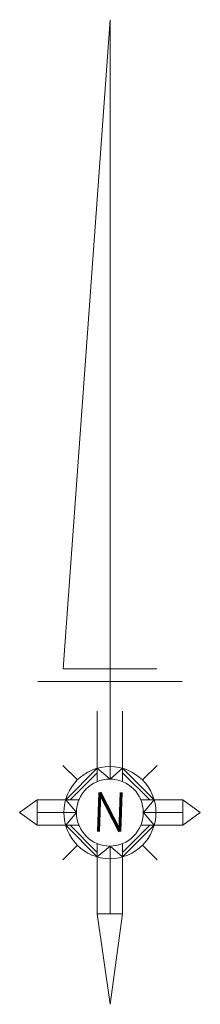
# Model space of a CAD drawing. Header units: metres. Extents: x 7409830 to 7410585, y 5569753 to 5570192.
# Tile 30 of 34: x 7410427.46 to 7410432.54, y 5570153.68 to 5570181.3. Entities that reach past the tile are written whole.
import ezdxf

# ---------------------------------------------------------------- set-up
doc = ezdxf.new("R2010")
doc.units = ezdxf.units.M
doc.header["$MEASUREMENT"] = 0
doc.layers.add('Warstwa 10', color=8, linetype='Continuous')
doc.styles.add('Style-STANDARD I 0.03491', font='STANDARD.shx', dxfattribs={"oblique": 2})

# ---------------------------------------------------------------- blocks, each defined once
blk = doc.blocks.new('*U384')
at = {"layer": 'Warstwa 10', "color": 7, "linetype": 'Continuous', "lineweight": 13}
for p, q in [((0, 12.443), (-1.185, -3.966)), ((0, 12.443), (0, -6.751)), ((1.184, -3.966), (-1.185, -3.966)), ((1.824, -4.286), (-1.825, -4.286)), ((-0.321, -5.036), (-0.321, -6.814)), ((0.32, -5.036), (0.32, -6.814)), ((-1.191, -6.406), (-0.825, -6.772)), ((0, -6.751), (0, -6.431)), ((0.825, -6.772), (1.191, -6.406)), ((-1.121, -7.278), (-0.321, -6.476)), ((-1.008, -7.278), (-0.321, -6.589)), ((-0.321, -6.476), (0, -6.751)), ((0, -6.751), (0.32, -6.476)), ((0.32, -6.476), (1.121, -7.278)), ((0.32, -6.589), (1.008, -7.278)), ((-1.842, -7.278), (-2.287, -7.598)), ((-1.842, -7.278), (-0.783, -7.278)), ((-1.842, -7.278), (-1.842, -7.918)), ((-1.121, -7.278), (-0.846, -7.598)), ((0.783, -7.278), (1.841, -7.278)), ((1.121, -7.278), (0.846, -7.598)), ((1.841, -7.278), (1.841, -7.918)), ((2.286, -7.598), (1.841, -7.278)), ((-2.287, -7.598), (-1.842, -7.918)), ((-1.842, -7.598), (-0.846, -7.598)), ((-0.846, -7.598), (-1.121, -7.918)), ((0.846, -7.598), (1.841, -7.598)), ((0.846, -7.598), (1.121, -7.918)), ((1.841, -7.918), (2.286, -7.598)), ((-1.842, -7.918), (-0.783, -7.918)), ((-1.121, -7.918), (-0.321, -8.719)), ((-1.008, -7.918), (-0.321, -8.605)), ((0.32, -8.719), (1.121, -7.918)), ((0.32, -8.605), (1.008, -7.918)), ((0.783, -7.918), (1.841, -7.918)), ((-1.192, -8.789), (-0.825, -8.423)), ((-0.321, -8.38), (-0.321, -10.159)), ((-0.321, -8.719), (0, -8.444)), ((0, -8.444), (0, -10.159)), ((0, -8.444), (0.32, -8.719)), ((0.32, -8.398), (0.32, -10.159)), ((0.825, -8.423), (1.191, -8.789)), ((-0.321, -10.159), (0, -12.444)), ((-0.321, -10.159), (0.32, -10.159)), ((0, -12.444), (0.32, -10.159))]:
    blk.add_line(p, q, dxfattribs=at)
for radius in [1.166, 0.846]:
    blk.add_circle((-0.003, -7.598), radius, dxfattribs=at)
at = {"layer": 'Warstwa 10', "color": 7, "linetype": 'Continuous', "lineweight": 13, "style": 'Style-STANDARD I 0.03491', "oblique": 2}
blk.add_text('N', height=0.99, dxfattribs=at).set_placement((-0.445, -8.079))

msp = doc.modelspace()

# ---------------------------------------------------------------- block references
at = {"layer": 'Warstwa 10', "xscale": 1.1099088, "yscale": 1.1099088, "zscale": 1.1099088, "rotation": 359.9999999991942}
msp.add_blockref('*U384', (7410430.001, 5570167.492), dxfattribs=at)

doc.saveas('drawing.dxf')
